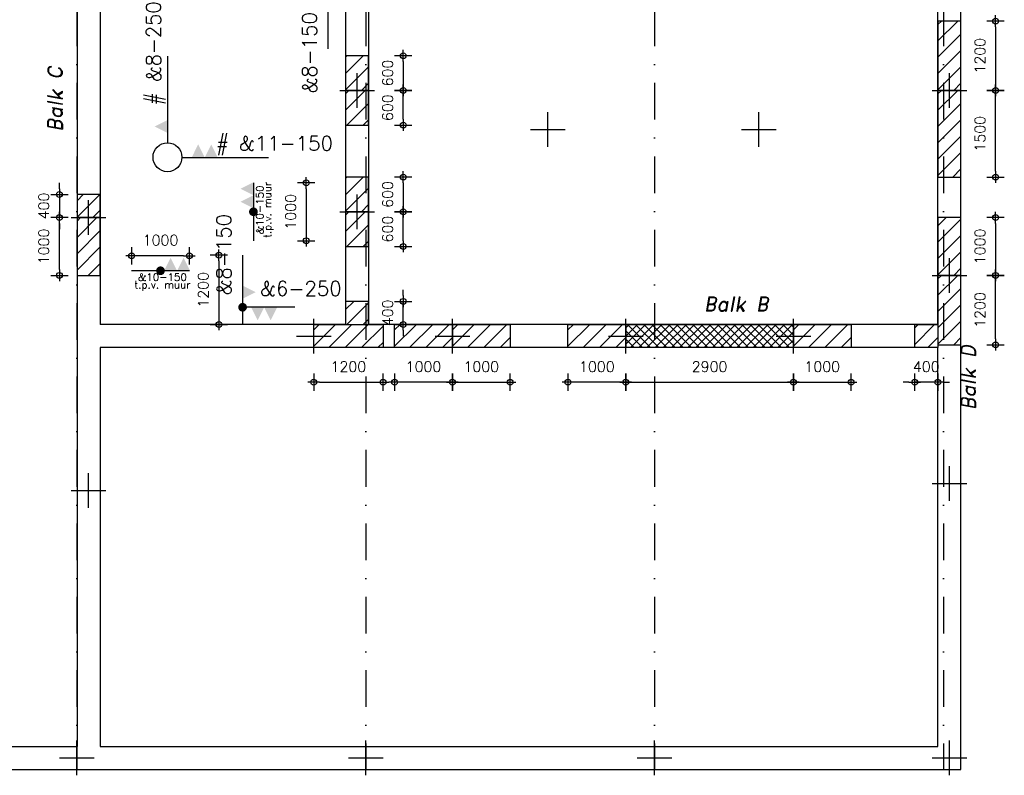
# Model space of a CAD drawing. Extents: x 0 to 139900, y 0 to 143500.
# Tile 29 of 34: x 69513 to 86550, y 93897 to 106971. Entities that reach past the tile are written whole.
import ezdxf
from ezdxf.enums import TextEntityAlignment as Align

# ---------------------------------------------------------------- set-up
doc = ezdxf.new("R2010")
doc.units = 0
doc.header["$LTSCALE"] = 100
doc.header["$PDMODE"] = 3
doc.header["$PDSIZE"] = -3
doc.linetypes.add('DASHDOT2', pattern=[12.7, 6.35, -3.175, 0, -3.175])
doc.layers.get('0').update_dxf_attribs({"linetype": 'CONTINUOUS'})
doc.layers.get('DEFPOINTS').update_dxf_attribs({"linetype": 'CONTINUOUS'})
for name, color, linetype in [('A--L$7A-_STRAMIEN', 1, 'DASHDOT2'), ('A--L$9A-_F123-', 1, 'CONTINUOUS'), ('A--L16--_F123-', 3, 'CONTINUOUS'), ('A--M$1A-_F123-_MAATV', 7, 'CONTINUOUS'), ('A--T$1A-_F123-_0_25MM', 2, 'CONTINUOUS'), ('A--T$1A-_F123-_0_35MM', 3, 'CONTINUOUS')]:
    doc.layers.add(name, color=color, linetype=linetype)
doc.styles.add('0_18', font='ROMANS.shx', dxfattribs={"height": 180})
doc.styles.add('0_25', font='ROMANS.shx', dxfattribs={"height": 250})
doc.styles.add('BALKEN', font='romand.shx', dxfattribs={"height": 180})
doc.styles.add('MISO', font='ROMANS.shx')
doc.dimstyles.new('DLV18', dxfattribs={"dimscale": 100, "dimtxt": 1.8, "dimasz": 1, "dimexe": 0, "dimexo": 0, "dimgap": 0, "dimtad": 0, "dimdec": 0, "dimrnd": 1, "dimzin": 0, "dimtxsty": 'MISO', "dimblk1": '$DIMDLV', "dimblk2": '$DIMDLV', "dimsah": 1, "dimcen": 0, "dimse1": 1, "dimse2": 1, "dimclrd": 256, "dimclre": 256, "dimclrt": 1, "dimazin": 3, "dimtfac": 1, "dimtdec": 0, "dimtix": 1, "dimtmove": 0, "dimatfit": 3, "dimtvp": 1.5, "dimtolj": 1, "dimtzin": 0})

# ---------------------------------------------------------------- blocks, each defined once
blk = doc.blocks.new('PP99001-')
at = {"layer": 'A--L$9A-_F123-', "color": 2}
for p, q in [((0, -300), (0, 300)), ((-300, 0), (300, 0))]:
    blk.add_line(p, q, dxfattribs=at)
blk = doc.blocks.new('$DIMDLV')
at = {"color": 0}
for p, q in [((-1, 0), (1, 0)), ((0, -1.5), (0, 1.5))]:
    blk.add_line(p, q, dxfattribs=at)
blk.add_circle((0, 0), 0.5, dxfattribs=at)
blk = doc.blocks.new('*D285')
at = {"layer": 'A--M$1A-_F123-_MAATV', "linetype": 'CONTINUOUS'}
blk.add_line((74472, 104047), (74472, 103247), dxfattribs=at)
at = {"layer": 'DEFPOINTS', "color": 0, "linetype": 'CONTINUOUS'}
for p in [(73557, 104147), (73557, 103147), (74472, 103147)]:
    blk.add_point(p, dxfattribs=at)
at = {"layer": 'A--M$1A-_F123-_MAATV', "linetype": 'CONTINUOUS', "xscale": 100, "yscale": 100, "zscale": 100}
for p, rotation in [((74472, 104147), 90), ((74472, 103147), 270)]:
    blk.add_blockref('$DIMDLV', p, dxfattribs=dict(at, rotation=rotation))
at = {"layer": 'A--M$1A-_F123-_MAATV', "color": 1, "linetype": 'CONTINUOUS', "insert": (74202, 103647), "char_height": 180, "attachment_point": 5, "rotation": 90, "style": 'MISO'}
blk.add_mtext('\\A1;1000', dxfattribs=at)
blk = doc.blocks.new('*D283')
at = {"layer": 'A--M$1A-_F123-_MAATV', "linetype": 'CONTINUOUS'}
blk.add_line((72960, 102797), (72960, 101797), dxfattribs=at)
at = {"layer": 'DEFPOINTS', "color": 0, "linetype": 'CONTINUOUS'}
for p in [(73370, 102897), (72960, 101697), (73370, 101697)]:
    blk.add_point(p, dxfattribs=at)
at = {"layer": 'A--M$1A-_F123-_MAATV', "linetype": 'CONTINUOUS', "xscale": 100, "yscale": 100, "zscale": 100}
for p, rotation in [((72960, 102897), 90), ((72960, 101697), 270)]:
    blk.add_blockref('$DIMDLV', p, dxfattribs=dict(at, rotation=rotation))
at = {"layer": 'A--M$1A-_F123-_MAATV', "color": 1, "linetype": 'CONTINUOUS', "insert": (72690, 102297), "char_height": 180, "attachment_point": 5, "rotation": 90, "style": 'MISO'}
blk.add_mtext('\\A1;1200', dxfattribs=at)
blk = doc.blocks.new('*D284')
at = {"layer": 'A--M$1A-_F123-_MAATV', "linetype": 'CONTINUOUS'}
blk.add_line((72350, 102886), (71550, 102886), dxfattribs=at)
at = {"layer": 'DEFPOINTS', "color": 0, "linetype": 'CONTINUOUS'}
for p in [(71450, 102886), (71450, 102627), (72450, 102627)]:
    blk.add_point(p, dxfattribs=at)
at = {"layer": 'A--M$1A-_F123-_MAATV', "linetype": 'CONTINUOUS', "xscale": 100, "yscale": 100, "zscale": 100, "rotation": 180}
blk.add_blockref('$DIMDLV', (71450, 102886), dxfattribs=at)
at = {"layer": 'A--M$1A-_F123-_MAATV', "linetype": 'CONTINUOUS', "xscale": 100, "yscale": 100, "zscale": 100}
blk.add_blockref('$DIMDLV', (72450, 102886), dxfattribs=at)
at = {"layer": 'A--M$1A-_F123-_MAATV', "color": 1, "linetype": 'CONTINUOUS', "insert": (71950, 103156), "char_height": 180, "attachment_point": 5, "style": 'MISO'}
blk.add_mtext('\\A1;1000', dxfattribs=at)
blk = doc.blocks.new('*D301')
at = {"layer": 'A--M$1A-_F123-_MAATV'}
blk.add_line((86400, 104347), (86400, 105647), dxfattribs=at)
at = {"layer": 'DEFPOINTS', "color": 0}
for p in [(85800, 105747), (86400, 105747), (85800, 104247)]:
    blk.add_point(p, dxfattribs=at)
at = {"layer": 'A--M$1A-_F123-_MAATV', "xscale": 100, "yscale": 100, "zscale": 100}
for p, rotation in [((86400, 105747), 90), ((86400, 104247), 270)]:
    blk.add_blockref('$DIMDLV', p, dxfattribs=dict(at, rotation=rotation))
at = {"layer": 'A--M$1A-_F123-_MAATV', "color": 1, "insert": (86130, 104997), "char_height": 180, "attachment_point": 5, "rotation": 90, "style": 'MISO'}
blk.add_mtext('\\A1;1500', dxfattribs=at)
blk = doc.blocks.new('*D300')
at = {"layer": 'A--M$1A-_F123-_MAATV'}
blk.add_line((86400, 106847), (86400, 105847), dxfattribs=at)
at = {"layer": 'DEFPOINTS', "color": 0}
for p in [(85800, 106947), (85800, 105747), (86400, 105747)]:
    blk.add_point(p, dxfattribs=at)
at = {"layer": 'A--M$1A-_F123-_MAATV', "xscale": 100, "yscale": 100, "zscale": 100}
for p, rotation in [((86400, 106947), 90), ((86400, 105747), 270)]:
    blk.add_blockref('$DIMDLV', p, dxfattribs=dict(at, rotation=rotation))
at = {"layer": 'A--M$1A-_F123-_MAATV', "color": 1, "insert": (86130, 106347), "char_height": 180, "attachment_point": 5, "rotation": 90, "style": 'MISO'}
blk.add_mtext('\\A1;1200', dxfattribs=at)
blk = doc.blocks.new('*D302')
at = {"layer": 'A--M$1A-_F123-_MAATV'}
blk.add_line((86400, 103447), (86400, 102647), dxfattribs=at)
at = {"layer": 'DEFPOINTS', "color": 0}
for p in [(85800, 103547), (85800, 102547), (86400, 102547)]:
    blk.add_point(p, dxfattribs=at)
at = {"layer": 'A--M$1A-_F123-_MAATV', "xscale": 100, "yscale": 100, "zscale": 100}
for p, rotation in [((86400, 103547), 90), ((86400, 102547), 270)]:
    blk.add_blockref('$DIMDLV', p, dxfattribs=dict(at, rotation=rotation))
at = {"layer": 'A--M$1A-_F123-_MAATV', "color": 1, "insert": (86130, 103047), "char_height": 180, "attachment_point": 5, "rotation": 90, "style": 'MISO'}
blk.add_mtext('\\A1;1000', dxfattribs=at)
blk = doc.blocks.new('*D303')
at = {"layer": 'A--M$1A-_F123-_MAATV'}
blk.add_line((86400, 101447), (86400, 102447), dxfattribs=at)
at = {"layer": 'DEFPOINTS', "color": 0}
for p in [(85800, 102547), (86400, 102547), (85800, 101347)]:
    blk.add_point(p, dxfattribs=at)
at = {"layer": 'A--M$1A-_F123-_MAATV', "xscale": 100, "yscale": 100, "zscale": 100}
for p, rotation in [((86400, 102547), 90), ((86400, 101347), 270)]:
    blk.add_blockref('$DIMDLV', p, dxfattribs=dict(at, rotation=rotation))
at = {"layer": 'A--M$1A-_F123-_MAATV', "color": 1, "insert": (86130, 101947), "char_height": 180, "attachment_point": 5, "rotation": 90, "style": 'MISO'}
blk.add_mtext('\\A1;1200', dxfattribs=at)
blk = doc.blocks.new('*D304')
at = {"layer": 'A--M$1A-_F123-_MAATV'}
for p, q in [((84900, 100697), (84800, 100697)), ((85400, 100697), (85000, 100697)), ((85500, 100697), (85600, 100697))]:
    blk.add_line(p, q, dxfattribs=at)
at = {"layer": 'DEFPOINTS', "color": 0}
for p in [(85000, 101297), (85400, 101297), (85000, 100697)]:
    blk.add_point(p, dxfattribs=at)
at = {"layer": 'A--M$1A-_F123-_MAATV', "xscale": 100, "yscale": 100, "zscale": 100}
blk.add_blockref('$DIMDLV', (85000, 100697), dxfattribs=at)
at = {"layer": 'A--M$1A-_F123-_MAATV', "xscale": 100, "yscale": 100, "zscale": 100, "rotation": 180}
blk.add_blockref('$DIMDLV', (85400, 100697), dxfattribs=at)
at = {"layer": 'A--M$1A-_F123-_MAATV', "color": 1, "insert": (85200, 100967), "char_height": 180, "attachment_point": 5, "style": 'MISO'}
blk.add_mtext('\\A1;400', dxfattribs=at)
blk = doc.blocks.new('*D305')
at = {"layer": 'A--M$1A-_F123-_MAATV'}
blk.add_line((83000, 100697), (83800, 100697), dxfattribs=at)
at = {"layer": 'DEFPOINTS', "color": 0}
for p in [(82900, 101297), (83900, 101297), (83900, 100697)]:
    blk.add_point(p, dxfattribs=at)
at = {"layer": 'A--M$1A-_F123-_MAATV', "xscale": 100, "yscale": 100, "zscale": 100, "rotation": 180}
blk.add_blockref('$DIMDLV', (82900, 100697), dxfattribs=at)
at = {"layer": 'A--M$1A-_F123-_MAATV', "xscale": 100, "yscale": 100, "zscale": 100}
blk.add_blockref('$DIMDLV', (83900, 100697), dxfattribs=at)
at = {"layer": 'A--M$1A-_F123-_MAATV', "color": 1, "insert": (83400, 100967), "char_height": 180, "attachment_point": 5, "style": 'MISO'}
blk.add_mtext('\\A1;1000', dxfattribs=at)
blk = doc.blocks.new('*D307')
at = {"layer": 'A--M$1A-_F123-_MAATV'}
blk.add_line((80100, 100697), (82800, 100697), dxfattribs=at)
at = {"layer": 'DEFPOINTS', "color": 0}
for p in [(80000, 101297), (82900, 101297), (82900, 100697)]:
    blk.add_point(p, dxfattribs=at)
at = {"layer": 'A--M$1A-_F123-_MAATV', "xscale": 100, "yscale": 100, "zscale": 100, "rotation": 180}
blk.add_blockref('$DIMDLV', (80000, 100697), dxfattribs=at)
at = {"layer": 'A--M$1A-_F123-_MAATV', "xscale": 100, "yscale": 100, "zscale": 100}
blk.add_blockref('$DIMDLV', (82900, 100697), dxfattribs=at)
at = {"layer": 'A--M$1A-_F123-_MAATV', "color": 1, "insert": (81450, 100967), "char_height": 180, "attachment_point": 5, "style": 'MISO'}
blk.add_mtext('\\A1;2900', dxfattribs=at)
blk = doc.blocks.new('*D306')
at = {"layer": 'A--M$1A-_F123-_MAATV'}
blk.add_line((79900, 100697), (79100, 100697), dxfattribs=at)
at = {"layer": 'DEFPOINTS', "color": 0}
for p in [(79000, 101297), (80000, 101297), (79000, 100697)]:
    blk.add_point(p, dxfattribs=at)
at = {"layer": 'A--M$1A-_F123-_MAATV', "xscale": 100, "yscale": 100, "zscale": 100, "rotation": 180}
blk.add_blockref('$DIMDLV', (79000, 100697), dxfattribs=at)
at = {"layer": 'A--M$1A-_F123-_MAATV', "xscale": 100, "yscale": 100, "zscale": 100}
blk.add_blockref('$DIMDLV', (80000, 100697), dxfattribs=at)
at = {"layer": 'A--M$1A-_F123-_MAATV', "color": 1, "insert": (79500, 100967), "char_height": 180, "attachment_point": 5, "style": 'MISO'}
blk.add_mtext('\\A1;1000', dxfattribs=at)
blk = doc.blocks.new('*D308')
at = {"layer": 'A--M$1A-_F123-_MAATV'}
blk.add_line((77100, 100697), (77900, 100697), dxfattribs=at)
at = {"layer": 'DEFPOINTS', "color": 0}
for p in [(77000, 101297), (78000, 101297), (78000, 100697)]:
    blk.add_point(p, dxfattribs=at)
at = {"layer": 'A--M$1A-_F123-_MAATV', "xscale": 100, "yscale": 100, "zscale": 100, "rotation": 180}
blk.add_blockref('$DIMDLV', (77000, 100697), dxfattribs=at)
at = {"layer": 'A--M$1A-_F123-_MAATV', "xscale": 100, "yscale": 100, "zscale": 100}
blk.add_blockref('$DIMDLV', (78000, 100697), dxfattribs=at)
at = {"layer": 'A--M$1A-_F123-_MAATV', "color": 1, "insert": (77500, 100967), "char_height": 180, "attachment_point": 5, "style": 'MISO'}
blk.add_mtext('\\A1;1000', dxfattribs=at)
blk = doc.blocks.new('*D309')
at = {"layer": 'A--M$1A-_F123-_MAATV'}
blk.add_line((76900, 100697), (76100, 100697), dxfattribs=at)
at = {"layer": 'DEFPOINTS', "color": 0}
for p in [(76000, 101297), (77000, 101297), (76000, 100697)]:
    blk.add_point(p, dxfattribs=at)
at = {"layer": 'A--M$1A-_F123-_MAATV', "xscale": 100, "yscale": 100, "zscale": 100, "rotation": 180}
blk.add_blockref('$DIMDLV', (76000, 100697), dxfattribs=at)
at = {"layer": 'A--M$1A-_F123-_MAATV', "xscale": 100, "yscale": 100, "zscale": 100}
blk.add_blockref('$DIMDLV', (77000, 100697), dxfattribs=at)
at = {"layer": 'A--M$1A-_F123-_MAATV', "color": 1, "insert": (76500, 100967), "char_height": 180, "attachment_point": 5, "style": 'MISO'}
blk.add_mtext('\\A1;1000', dxfattribs=at)
blk = doc.blocks.new('*D310')
at = {"layer": 'A--M$1A-_F123-_MAATV'}
blk.add_line((74700, 100697), (75700, 100697), dxfattribs=at)
at = {"layer": 'DEFPOINTS', "color": 0}
for p in [(74600, 101297), (75800, 101297), (75800, 100697)]:
    blk.add_point(p, dxfattribs=at)
at = {"layer": 'A--M$1A-_F123-_MAATV', "xscale": 100, "yscale": 100, "zscale": 100, "rotation": 180}
blk.add_blockref('$DIMDLV', (74600, 100697), dxfattribs=at)
at = {"layer": 'A--M$1A-_F123-_MAATV', "xscale": 100, "yscale": 100, "zscale": 100}
blk.add_blockref('$DIMDLV', (75800, 100697), dxfattribs=at)
at = {"layer": 'A--M$1A-_F123-_MAATV', "color": 1, "insert": (75200, 100967), "char_height": 180, "attachment_point": 5, "style": 'MISO'}
blk.add_mtext('\\A1;1200', dxfattribs=at)
blk = doc.blocks.new('*D313')
at = {"layer": 'A--M$1A-_F123-_MAATV'}
blk.add_line((76150, 105247), (76150, 105647), dxfattribs=at)
at = {"layer": 'DEFPOINTS', "color": 0}
for p in [(75550, 105747), (76150, 105747), (75550, 105147)]:
    blk.add_point(p, dxfattribs=at)
at = {"layer": 'A--M$1A-_F123-_MAATV', "xscale": 100, "yscale": 100, "zscale": 100}
for p, rotation in [((76150, 105747), 90), ((76150, 105147), 270)]:
    blk.add_blockref('$DIMDLV', p, dxfattribs=dict(at, rotation=rotation))
at = {"layer": 'A--M$1A-_F123-_MAATV', "color": 1, "insert": (75880, 105447), "char_height": 180, "attachment_point": 5, "rotation": 90, "style": 'MISO'}
blk.add_mtext('\\A1;600', dxfattribs=at)
blk = doc.blocks.new('*D314')
at = {"layer": 'A--M$1A-_F123-_MAATV'}
blk.add_line((76150, 106247), (76150, 105847), dxfattribs=at)
at = {"layer": 'DEFPOINTS', "color": 0}
for p in [(75550, 106347), (75550, 105747), (76150, 105747)]:
    blk.add_point(p, dxfattribs=at)
at = {"layer": 'A--M$1A-_F123-_MAATV', "xscale": 100, "yscale": 100, "zscale": 100}
for p, rotation in [((76150, 106347), 90), ((76150, 105747), 270)]:
    blk.add_blockref('$DIMDLV', p, dxfattribs=dict(at, rotation=rotation))
at = {"layer": 'A--M$1A-_F123-_MAATV', "color": 1, "insert": (75880, 106047), "char_height": 180, "attachment_point": 5, "rotation": 90, "style": 'MISO'}
blk.add_mtext('\\A1;600', dxfattribs=at)
blk = doc.blocks.new('*D317')
at = {"layer": 'A--M$1A-_F123-_MAATV'}
blk.add_line((76150, 103147), (76150, 103547), dxfattribs=at)
at = {"layer": 'DEFPOINTS', "color": 0}
for p in [(75550, 103647), (76150, 103647), (75550, 103047)]:
    blk.add_point(p, dxfattribs=at)
at = {"layer": 'A--M$1A-_F123-_MAATV', "xscale": 100, "yscale": 100, "zscale": 100}
for p, rotation in [((76150, 103647), 90), ((76150, 103047), 270)]:
    blk.add_blockref('$DIMDLV', p, dxfattribs=dict(at, rotation=rotation))
at = {"layer": 'A--M$1A-_F123-_MAATV', "color": 1, "insert": (75880, 103347), "char_height": 180, "attachment_point": 5, "rotation": 90, "style": 'MISO'}
blk.add_mtext('\\A1;600', dxfattribs=at)
blk = doc.blocks.new('*D318')
at = {"layer": 'A--M$1A-_F123-_MAATV'}
blk.add_line((76150, 104147), (76150, 103747), dxfattribs=at)
at = {"layer": 'DEFPOINTS', "color": 0}
for p in [(75550, 104247), (75550, 103647), (76150, 103647)]:
    blk.add_point(p, dxfattribs=at)
at = {"layer": 'A--M$1A-_F123-_MAATV', "xscale": 100, "yscale": 100, "zscale": 100}
for p, rotation in [((76150, 104247), 90), ((76150, 103647), 270)]:
    blk.add_blockref('$DIMDLV', p, dxfattribs=dict(at, rotation=rotation))
at = {"layer": 'A--M$1A-_F123-_MAATV', "color": 1, "insert": (75880, 103947), "char_height": 180, "attachment_point": 5, "rotation": 90, "style": 'MISO'}
blk.add_mtext('\\A1;600', dxfattribs=at)
blk = doc.blocks.new('*D319')
at = {"layer": 'A--M$1A-_F123-_MAATV'}
for p, q in [((76150, 102197), (76150, 102297)), ((76150, 101697), (76150, 102097)), ((76150, 101597), (76150, 101497))]:
    blk.add_line(p, q, dxfattribs=at)
at = {"layer": 'DEFPOINTS', "color": 0}
for p in [(75550, 102097), (76150, 102097), (75550, 101697)]:
    blk.add_point(p, dxfattribs=at)
at = {"layer": 'A--M$1A-_F123-_MAATV', "xscale": 100, "yscale": 100, "zscale": 100}
for p, rotation in [((76150, 102097), 270), ((76150, 101697), 90)]:
    blk.add_blockref('$DIMDLV', p, dxfattribs=dict(at, rotation=rotation))
at = {"layer": 'A--M$1A-_F123-_MAATV', "color": 1, "insert": (75880, 101897), "char_height": 180, "attachment_point": 5, "rotation": 90, "style": 'MISO'}
blk.add_mtext('\\A1;400', dxfattribs=at)
blk = doc.blocks.new('*D324')
at = {"layer": 'A--M$1A-_F123-_MAATV'}
for p, q in [((70200, 104047), (70200, 104147)), ((70200, 103947), (70200, 103547)), ((70200, 103447), (70200, 103347))]:
    blk.add_line(p, q, dxfattribs=at)
at = {"layer": 'DEFPOINTS', "color": 0}
for p in [(70500, 103947), (70200, 103547), (70500, 103547)]:
    blk.add_point(p, dxfattribs=at)
at = {"layer": 'A--M$1A-_F123-_MAATV', "xscale": 100, "yscale": 100, "zscale": 100}
for p, rotation in [((70200, 103947), 270), ((70200, 103547), 90)]:
    blk.add_blockref('$DIMDLV', p, dxfattribs=dict(at, rotation=rotation))
at = {"layer": 'A--M$1A-_F123-_MAATV', "color": 1, "insert": (69930, 103747), "char_height": 180, "attachment_point": 5, "rotation": 90, "style": 'MISO'}
blk.add_mtext('\\A1;400', dxfattribs=at)
blk = doc.blocks.new('*D325')
at = {"layer": 'A--M$1A-_F123-_MAATV'}
blk.add_line((70200, 102647), (70200, 103447), dxfattribs=at)
at = {"layer": 'DEFPOINTS', "color": 0}
for p in [(70200, 103547), (70500, 103547), (70500, 102547)]:
    blk.add_point(p, dxfattribs=at)
at = {"layer": 'A--M$1A-_F123-_MAATV', "xscale": 100, "yscale": 100, "zscale": 100}
for p, rotation in [((70200, 103547), 90), ((70200, 102547), 270)]:
    blk.add_blockref('$DIMDLV', p, dxfattribs=dict(at, rotation=rotation))
at = {"layer": 'A--M$1A-_F123-_MAATV', "color": 1, "insert": (69930, 103047), "char_height": 180, "attachment_point": 5, "rotation": 90, "style": 'MISO'}
blk.add_mtext('\\A1;1000', dxfattribs=at)

msp = doc.modelspace()

# ---------------------------------------------------------------- hatches: boundary and pattern name
at = {"layer": 'A--L16--_F123-'}
h = msp.add_hatch(dxfattribs=at)
h.set_pattern_fill('_USER', color=8, scale=200, angle=225, style=0, pattern_type=0)
h.set_pattern_definition([(225, (171200, 207677.05), (141.42136, -141.42136), [])])
h.paths.add_polyline_path([(85800, 106947), (85400, 106947), (85400, 105747), (85800, 105747)])
h = msp.add_hatch(dxfattribs=at)
h.set_pattern_fill('_USER', color=8, scale=200, angle=225, style=0, pattern_type=0)
h.set_pattern_definition([(225, (160950, 207677.05), (141.42136, -141.42136), [])])
h.paths.add_polyline_path([(75550, 106347), (75150, 106347), (75150, 105747), (75550, 105747)])
h = msp.add_hatch(dxfattribs=at)
h.set_pattern_fill('_USER', color=8, scale=200, angle=225, style=0, pattern_type=0)
h.set_pattern_definition([(225, (160950, 206477.05), (141.42136, -141.42136), [])])
h.paths.add_polyline_path([(75550, 105747), (75150, 105747), (75150, 105147), (75550, 105147)])
h = msp.add_hatch(dxfattribs=at)
h.set_pattern_fill('_USER', color=8, scale=200, angle=225, style=0, pattern_type=0)
h.set_pattern_definition([(225, (171200, 206477.05), (141.42136, -141.42136), [])])
h.paths.add_polyline_path([(85800, 105747), (85400, 105747), (85400, 104247), (85800, 104247)])
h = msp.add_hatch(dxfattribs=at)
h.set_pattern_fill('_USER', color=8, scale=200, angle=225, style=0, pattern_type=0)
h.set_pattern_definition([(225, (160950, 205577.05), (141.42136, -141.42136), [])])
h.paths.add_polyline_path([(75550, 104247), (75150, 104247), (75150, 103647), (75550, 103647)])
h = msp.add_hatch(dxfattribs=at)
h.set_pattern_fill('_USER', color=8, scale=200, angle=225, style=0, pattern_type=0)
h.set_pattern_definition([(225, (156305, 205477.05), (141.42136, -141.42136), [])])
h.paths.add_polyline_path([(70905, 103947), (70505, 103947), (70505, 103547), (70905, 103547)])
h = msp.add_hatch(dxfattribs=at)
h.set_pattern_fill('_USER', color=8, scale=200, angle=225, style=0, pattern_type=0)
h.set_pattern_definition([(225, (160950, 204377.05), (141.42136, -141.42136), [])])
h.paths.add_polyline_path([(75550, 103647), (75150, 103647), (75150, 103047), (75550, 103047)])
h = msp.add_hatch(dxfattribs=at)
h.set_pattern_fill('_USER', color=8, scale=200, angle=225, style=0, pattern_type=0)
h.set_pattern_definition([(225, (156305, 204277.05), (141.42136, -141.42136), [])])
h.paths.add_polyline_path([(70905, 103547), (70505, 103547), (70505, 102547), (70905, 102547)])
h = msp.add_hatch(dxfattribs=at)
h.set_pattern_fill('_USER', color=8, scale=200, angle=225, style=0, pattern_type=0)
h.set_pattern_definition([(225, (171200, 204477.05), (141.42136, -141.42136), [])])
h.paths.add_polyline_path([(85800, 103547), (85400, 103547), (85400, 102547), (85800, 102547)])
h = msp.add_hatch(dxfattribs=at)
h.set_pattern_fill('_USER', color=8, scale=200, angle=225, style=0, pattern_type=0)
h.set_pattern_definition([(225, (171200, 203277.05), (141.42136, -141.42136), [])])
h.paths.add_polyline_path([(85800, 102547), (85400, 102547), (85400, 101347), (85800, 101347)])
h = msp.add_hatch(dxfattribs=at)
h.set_pattern_fill('_USER', color=8, scale=200, angle=225, style=0, pattern_type=0)
h.set_pattern_definition([(225, (160950, 203027.05), (141.42136, -141.42136), [])])
h.paths.add_polyline_path([(75550, 102097), (75150, 102097), (75150, 101697), (75550, 101697)])
h = msp.add_hatch(dxfattribs=at)
h.set_pattern_fill('_USER', color=8, scale=200, angle=135, style=0, pattern_type=0)
h.set_pattern_definition([(45, (-25530, 15897.05), (141.42136, -141.42136), [])])
h.paths.add_polyline_path([(74600, 101297), (74600, 101697), (75800, 101697), (75800, 101297)])
h = msp.add_hatch(dxfattribs=at)
h.set_pattern_fill('_USER', color=8, scale=200, angle=135, style=0, pattern_type=0)
h.set_pattern_definition([(45, (-24130, 15897.05), (141.42136, -141.42136), [])])
h.paths.add_polyline_path([(76000, 101297), (76000, 101697), (77000, 101697), (77000, 101297)])
h = msp.add_hatch(dxfattribs=at)
h.set_pattern_fill('_USER', color=8, scale=200, angle=135, style=0, pattern_type=0)
h.set_pattern_definition([(45, (-23130, 15897.05), (141.42136, -141.42136), [])])
h.paths.add_polyline_path([(77000, 101297), (77000, 101697), (78000, 101697), (78000, 101297)])
h = msp.add_hatch(dxfattribs=at)
h.set_pattern_fill('_USER', color=8, scale=200, angle=135, style=0, pattern_type=0)
h.set_pattern_definition([(45, (-21130, 15897.05), (141.42136, -141.42136), [])])
h.paths.add_polyline_path([(79000, 101297), (79000, 101697), (80000, 101697), (80000, 101297)])
h = msp.add_hatch(dxfattribs=at)
h.set_pattern_fill('_USER', color=8, scale=100, angle=45, style=0, double=1, pattern_type=0)
h.set_pattern_definition([(45, (0, 0), (-70.71068, 70.71068), []), (135, (0, 0), (-70.71068, -70.71068), [])])
h.paths.add_polyline_path([(80000, 101297), (80000, 101697), (82900, 101697), (82900, 101297)])
h = msp.add_hatch(dxfattribs=at)
h.set_pattern_fill('_USER', color=8, scale=200, angle=135, style=0, pattern_type=0)
h.set_pattern_definition([(45, (-17230, 15897.05), (141.42136, -141.42136), [])])
h.paths.add_polyline_path([(82900, 101297), (82900, 101697), (83900, 101697), (83900, 101297)])
h = msp.add_hatch(dxfattribs=at)
h.set_pattern_fill('_USER', color=8, scale=200, angle=135, style=0, pattern_type=0)
h.set_pattern_definition([(45, (-15730, 15897.05), (141.42136, -141.42136), [])])
h.paths.add_polyline_path([(85000, 101297), (85000, 101697), (85400, 101697), (85400, 101297)])

# ---------------------------------------------------------------- linework, layer by layer
at = {"layer": 'A--L$7A-_STRAMIEN'}
for p, q in [((70500, 113497), (70500, 93997)), ((75500, 113497), (75500, 93997)), ((80500, 113497), (80500, 93997)), ((85500, 113497), (85500, 93997))]:
    msp.add_line(p, q, dxfattribs=at)
at = {"layer": 'A--L16--_F123-', "color": 8}
for p, q in [((85800, 93997), (85800, 112447)), ((70505, 112047), (70505, 94397)), ((70905, 112047), (70905, 101697)), ((75150, 112047), (75150, 101697)), ((75550, 112047), (75550, 101697)), ((85400, 101697), (85400, 112047)), ((75150, 101697), (70905, 101697)), ((85400, 101697), (75550, 101697)), ((85400, 101297), (70905, 101297)), ((70905, 101297), (70905, 94397)), ((85400, 94397), (85400, 101297)), ((45090, 94397), (70505, 94397)), ((70905, 94397), (85400, 94397)), ((45090, 93997), (85800, 93997))]:
    msp.add_line(p, q, dxfattribs=at)
for points in [[(85800, 106947), (85400, 106947), (85400, 105747), (85800, 105747)], [(75550, 106347), (75150, 106347), (75150, 105747), (75550, 105747)], [(75550, 105747), (75150, 105747), (75150, 105147), (75550, 105147)], [(85800, 105747), (85400, 105747), (85400, 104247), (85800, 104247)], [(75550, 104247), (75150, 104247), (75150, 103647), (75550, 103647)], [(70905, 103947), (70505, 103947), (70505, 103547), (70905, 103547)], [(75550, 103647), (75150, 103647), (75150, 103047), (75550, 103047)], [(70905, 103547), (70505, 103547), (70505, 102547), (70905, 102547)], [(85800, 103547), (85400, 103547), (85400, 102547), (85800, 102547)], [(85800, 102547), (85400, 102547), (85400, 101347), (85800, 101347)], [(75550, 102097), (75150, 102097), (75150, 101697), (75550, 101697)], [(74600, 101297), (74600, 101697), (75800, 101697), (75800, 101297)], [(76000, 101297), (76000, 101697), (77000, 101697), (77000, 101297)], [(77000, 101297), (77000, 101697), (78000, 101697), (78000, 101297)], [(79000, 101297), (79000, 101697), (80000, 101697), (80000, 101297)], [(80000, 101297), (80000, 101697), (82900, 101697), (82900, 101297)], [(82900, 101297), (82900, 101697), (83900, 101697), (83900, 101297)], [(85000, 101297), (85000, 101697), (85400, 101697), (85400, 101297)]]:
    msp.add_lwpolyline(points, close=True, dxfattribs=at)
at = {"layer": 'A--T$1A-_F123-_0_25MM', "color": 7}
for points in [[(71202.7, 112047, 0, 100, 0), (71202.7, 111747, 0, 0, 0), (71202.7, 111747, 0, 0, 0), (71202.7, 101997, 100, 0, 0), (71202.7, 101697, 0, 0, 0)], [(75150, 112047, 0, 100, 0), (75012.8, 111727.7, 0, 0, 0), (72167.1, 104821.4, 0, 0, 0)], [(74852.3, 112047, 0, 100, 0), (74852.3, 111747, 0, 0, 0), (74852.3, 111747, 0, 0, 0), (74852.3, 101997, 100, 0, 0), (74852.3, 101697, 0, 0, 0)], [(75550, 101697, 0, 100, 0), (75758.4, 101912.8, 0, 0, 0), (81016.2, 107357.5, 0, 0, 0)], [(70905, 101697, 0, 100, 0), (71010.8, 101960.9, 0, 0, 0), (71972.9, 104360.7, 0, 0, 0)], [(75140.4, 103647, 0, 100, 0), (74840.4, 103647, 0, 0, 0), (74840.4, 103647, 0, 0, 0), (72250, 103647, 100, 0, 0), (71950, 103647, 0, 0, 0)], [(71950, 101697, 0, 100, 0), (71950, 101997, 0, 0, 0), (71950, 101997, 0, 0, 0), (71950, 103347, 100, 0, 0), (71950, 103647, 0, 0, 0)], [(75150, 101994.8, 0, 100, 0), (74850, 101994.8, 0, 0, 0), (74850, 101994.8, 0, 0, 0), (71205, 101994.8, 100, 0, 0), (70905, 101994.8, 0, 0, 0)]]:
    msp.add_lwpolyline(points, format="xyseb", dxfattribs=at)
at = {"layer": 'A--T$1A-_F123-_0_25MM', "color": 7, "const_width": 75}
for points in [[(73519.7, 103647, 1), (73594.7, 103647, 1)], [(71950, 102664.5, 1), (71950, 102589.5, 1)], [(73332.7, 101994.8, 1), (73407.7, 101994.8, 1)]]:
    msp.add_lwpolyline(points, format="xyb", close=True, dxfattribs=at)
at = {"layer": 'A--T$1A-_F123-_0_35MM', "color": 3}
for p, q in [((74852.3, 106465.6), (74852.3, 107367.9)), ((72073.9, 104841), (72073.9, 106341)), ((72320, 104587.2), (73820, 104587.2)), ((73557.2, 104147), (73557.2, 103147)), ((73370.2, 102897), (73370.2, 101697)), ((72450, 102627), (71450, 102627)), ((74272.5, 101994.8), (73370.2, 101994.8))]:
    msp.add_line(p, q, dxfattribs=at)
msp.add_circle((72070, 104591.1), 250, dxfattribs=at)
for points in [[(72074, 105010.4), (71849, 105122.9), (72073.9, 105235.4)], [(72489.3, 104587.1), (72601.8, 104812.2), (72714.3, 104587.2)], [(72714.3, 104587.2), (72826.8, 104812.2), (72939.3, 104587.2)], [(73557.1, 103933.2), (73332.1, 104045.6), (73557.1, 104158.2)], [(73557.2, 103708.2), (73332.2, 103820.6), (73557.1, 103933.2)], [(72011.1, 102627), (72123.6, 102852), (72236.1, 102627.1)], [(72236.1, 102627.1), (72348.6, 102852.1), (72461.1, 102627.1)], [(73370.2, 102143.6), (73595.2, 102256.1), (73370.2, 102368.6)], [(73519, 101994.8), (73631.5, 101769.8), (73744, 101994.8)], [(73744, 101994.8), (73856.5, 101769.8), (73969, 101994.8)]]:
    msp.add_solid(points, dxfattribs=at)

# ---------------------------------------------------------------- block references
for p in [(75350, 105747), (85600, 105747), (78650, 105072), (82300, 105072), (75350, 103647), (70702.5, 103547), (85600, 102547), (74600, 101497), (77000, 101497), (80000, 101497), (82900, 101497), (85600, 98947), (70702.5, 98822), (70500, 94197), (75500, 94197), (80500, 94197), (85600, 94197)]:
    msp.add_blockref('PP99001-', p)

# ---------------------------------------------------------------- texts
at = {"layer": 'A--T$1A-_F123-_0_25MM', "style": '0_25'}
msp.add_text('# &8-250', height=250, rotation=90, dxfattribs=at).set_placement((71953.9, 105491))
at = {"layer": 'A--T$1A-_F123-_0_25MM'}
for s, height, style, p in [('&8-150', 250, '0_25', (74652.3, 106394.7)), ('t.p.v. muur', 130, '0_18', (73862.2, 103679.5)), ('&10-150', 130, '0_18', (73732.2, 103679.5)), ('&8-150', 250, '0_25', (73170.2, 102903.2))]:
    msp.add_text(s, height=height, rotation=90, dxfattribs=dict(at, style=style)).set_placement(p, align=Align.CENTER)
at = {"layer": 'A--T$1A-_F123-_0_25MM', "style": '0_25'}
msp.add_text('# &11-150', height=250, dxfattribs=at).set_placement((72908.3, 104707.2))
at = {"layer": 'A--T$1A-_F123-_0_25MM'}
for s, height, style, p in [('&10-150', 130, '0_18', (71982.5, 102452)), ('t.p.v. muur', 130, '0_18', (71982.5, 102322)), ('&6-250', 250, '0_25', (74376.6, 102194.8))]:
    msp.add_text(s, height=height, dxfattribs=dict(at, style=style)).set_placement(p, align=Align.CENTER)
at = {"layer": 'A--T$1A-_F123-_0_35MM', "color": 2, "style": 'BALKEN', "oblique": 10}
for s, p in [('Balk C', (70251.1, 105598)), ('Balk D', (86053.9, 100780.7))]:
    msp.add_text(s, height=250, rotation=90, dxfattribs=at).set_placement(p, align=Align.CENTER)
msp.add_text('Balk B', height=250, dxfattribs=at).set_placement((81909.6, 101926.2), align=Align.CENTER)

# ---------------------------------------------------------------- dimensions: what is measured, and where the dimension line sits
at = {"layer": 'A--M$1A-_F123-_MAATV'}
for base, p1, p2, angle, picture, middle in [((86400, 105747), (85800, 106947), (85800, 105747), 90, '*D300', (86130, 106347)), ((76150, 105747), (75550, 106347), (75550, 105747), 90, '*D314', (75880, 106047)), ((76150, 105747), (75550, 105147), (75550, 105747), 270, '*D313', (75880, 105447)), ((86400, 105747), (85800, 104247), (85800, 105747), 270, '*D301', (86130, 104997)), ((76150, 103647), (75550, 104247), (75550, 103647), 90, '*D318', (75880, 103947)), ((70200, 103547), (70500, 103947), (70500, 103547), 90, '*D324', (69930, 103747)), ((70200, 103547), (70500, 102547), (70500, 103547), 270, '*D325', (69930, 103047)), ((76150, 103647), (75550, 103047), (75550, 103647), 270, '*D317', (75880, 103347)), ((86400, 102547), (85800, 103547), (85800, 102547), 90, '*D302', (86130, 103047)), ((86400, 102547), (85800, 101347), (85800, 102547), 270, '*D303', (86130, 101947)), ((76150, 102097), (75550, 101697), (75550, 102097), 270, '*D319', (75880, 101897)), ((75800, 100697), (74600, 101297), (75800, 101297), 0, '*D310', (75200, 100967)), ((76000, 100697), (77000, 101297), (76000, 101297), 180, '*D309', (76500, 100967)), ((78000, 100697), (77000, 101297), (78000, 101297), 0, '*D308', (77500, 100967)), ((79000, 100697), (80000, 101297), (79000, 101297), 180, '*D306', (79500, 100967)), ((82900, 100697), (80000, 101297), (82900, 101297), 0, '*D307', (81450, 100967)), ((83900, 100697), (82900, 101297), (83900, 101297), 0, '*D305', (83400, 100967)), ((85000, 100697), (85400, 101297), (85000, 101297), 180, '*D304', (85200, 100967))]:
    dim = msp.add_linear_dim(base=base, p1=p1, p2=p2, angle=angle, dimstyle='DLV18', dxfattribs=at)
    dim.commit()
    dim.dimension.update_dxf_attribs({"geometry": picture, "text_midpoint": middle})
at = {"layer": 'A--M$1A-_F123-_MAATV', "linetype": 'CONTINUOUS'}
for base, p1, p2, angle, picture, middle in [((74472.2, 103147), (73557.2, 104147), (73557.2, 103147), 270, '*D285', (74202.2, 103647)), ((71450, 102886.1), (72450, 102627), (71450, 102627), 180, '*D284', (71950, 103156.1)), ((72960.1, 101697), (73370.2, 102897), (73370.2, 101697), 270, '*D283', (72690.1, 102297))]:
    dim = msp.add_linear_dim(base=base, p1=p1, p2=p2, angle=angle, dimstyle='DLV18', dxfattribs=at)
    dim.commit()
    dim.dimension.update_dxf_attribs({"geometry": picture, "text_midpoint": middle})

doc.saveas('drawing.dxf')
